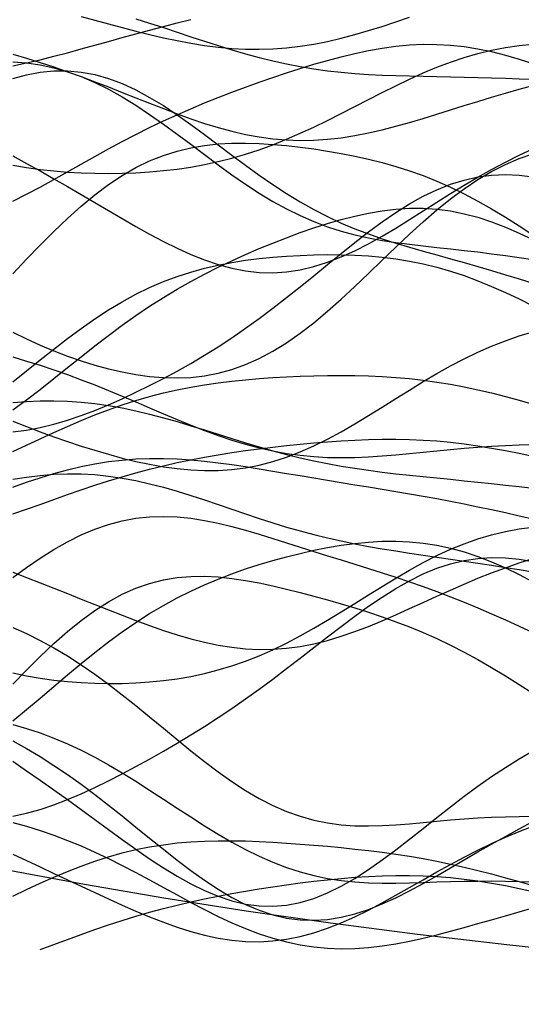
# Model space of a CAD drawing. Extents: x -15.9 to 15.9, y -4.2 to 4.2.
# Tile 4 of 14: x -10.1 to -7.3, y -4.2 to 1.2. Entities that reach past the tile are written whole.
import ezdxf

# ---------------------------------------------------------------- set-up
doc = ezdxf.new("R2010")
doc.units = 0

msp = doc.modelspace()

# ---------------------------------------------------------------- linework, layer by layer
at = {"layer": 'CNC'}
for points in [[(-10.12208, 0.93513), (-10.04737, 0.95089), (-9.97267, 0.96826), (-9.89797, 0.98691), (-9.82327, 1.00651), (-9.74857, 1.02676), (-9.67387, 1.04739), (-9.59916, 1.06816), (-9.52446, 1.08888), (-9.44976, 1.10942), (-9.37506, 1.12967), (-9.30036, 1.14958), (-9.22566, 1.16914), (-9.15095, 1.18837)], [(-9.74857, 1.20497), (-9.67387, 1.18433), (-9.59916, 1.16391), (-9.52446, 1.14389), (-9.44976, 1.12448), (-9.37506, 1.10594), (-9.30036, 1.08857), (-9.22566, 1.07266), (-9.15095, 1.05854), (-9.07625, 1.04654), (-9.00155, 1.03695), (-8.92685, 1.03005), (-8.85215, 1.02608), (-8.77745, 1.0252), (-8.70274, 1.02753), (-8.62804, 1.0331), (-8.55334, 1.04188), (-8.47864, 1.05375), (-8.40394, 1.06852), (-8.32924, 1.08593), (-8.25453, 1.10566), (-8.17983, 1.12733), (-8.10513, 1.15053), (-8.03043, 1.17485), (-7.95573, 1.19985)], [(-9.44976, 1.19109), (-9.37506, 1.16786), (-9.30036, 1.14372), (-9.22566, 1.119), (-9.15095, 1.09411), (-9.07625, 1.06942), (-9.00155, 1.04533), (-8.92685, 1.02218), (-8.85215, 1.00033), (-8.77745, 0.98005), (-8.70274, 0.96158), (-8.62804, 0.94507), (-8.55334, 0.93062), (-8.47864, 0.91827), (-8.40394, 0.90796), (-8.32924, 0.89958), (-8.25453, 0.89296), (-8.17983, 0.88789), (-8.10513, 0.88412), (-8.03043, 0.88137), (-7.95573, 0.87936), (-7.88103, 0.87782), (-7.80632, 0.87649), (-7.73162, 0.87517), (-7.65692, 0.87367), (-7.58222, 0.87189), (-7.50752, 0.86974), (-7.43282, 0.86724), (-7.35811, 0.86444), (-7.28341, 0.86145)], [(-10.12208, 0.39193), (-10.04737, 0.37931), (-9.97267, 0.36903), (-9.89797, 0.36093), (-9.82327, 0.35483), (-9.74857, 0.35062), (-9.67387, 0.34818), (-9.59916, 0.34746), (-9.52446, 0.34846), (-9.44976, 0.35122), (-9.37506, 0.35582), (-9.30036, 0.36239), (-9.22566, 0.37109), (-9.15095, 0.38209), (-9.07625, 0.39556), (-9.00155, 0.41165), (-8.92685, 0.43049), (-8.85215, 0.45215), (-8.77745, 0.47665), (-8.70274, 0.50394), (-8.62804, 0.53386), (-8.55334, 0.56621), (-8.47864, 0.60068), (-8.40394, 0.63688), (-8.32924, 0.67437), (-8.25453, 0.71263), (-8.17983, 0.7511), (-8.10513, 0.78922), (-8.03043, 0.8264), (-7.95573, 0.86208), (-7.88103, 0.89573), (-7.80632, 0.92689), (-7.73162, 0.95515), (-7.65692, 0.98022), (-7.58222, 1.00188), (-7.50752, 1.02002), (-7.43282, 1.03464), (-7.35811, 1.04584), (-7.28341, 1.0538)], [(-10.12208, 0.19645), (-10.04737, 0.23352), (-9.97267, 0.27285), (-9.89797, 0.31375), (-9.82327, 0.35558), (-9.74857, 0.39774), (-9.67387, 0.4397), (-9.59916, 0.481), (-9.52446, 0.52127), (-9.44976, 0.56024), (-9.37506, 0.59773), (-9.30036, 0.63366), (-9.22566, 0.66799), (-9.15095, 0.70079), (-9.07625, 0.73215), (-9.00155, 0.76219), (-8.92685, 0.79105), (-8.85215, 0.81883), (-8.77745, 0.84565), (-8.70274, 0.87154), (-8.62804, 0.8965), (-8.55334, 0.92045), (-8.47864, 0.94327), (-8.40394, 0.96476), (-8.32924, 0.98466), (-8.25453, 1.00265), (-8.17983, 1.01842), (-8.10513, 1.03161), (-8.03043, 1.04187), (-7.95573, 1.04889), (-7.88103, 1.05238), (-7.80632, 1.05214), (-7.73162, 1.04804), (-7.65692, 1.04002), (-7.58222, 1.02817), (-7.50752, 1.01263), (-7.43282, 0.99369), (-7.35811, 0.97169), (-7.28341, 0.94708)], [(-10.12208, 0.99886), (-10.04737, 0.97664), (-9.97267, 0.95326), (-9.89797, 0.92868), (-9.82327, 0.90291), (-9.74857, 0.87599), (-9.67387, 0.84805), (-9.59916, 0.81924), (-9.52446, 0.78982), (-9.44976, 0.76008), (-9.37506, 0.73039), (-9.30036, 0.70114), (-9.22566, 0.67278), (-9.15095, 0.64576), (-9.07625, 0.62056), (-9.00155, 0.59763), (-8.92685, 0.57738), (-8.85215, 0.56021), (-8.77745, 0.54641), (-8.70274, 0.53623), (-8.62804, 0.52984), (-8.55334, 0.5273), (-8.47864, 0.52859), (-8.40394, 0.5336), (-8.32924, 0.54212), (-8.25453, 0.55389), (-8.17983, 0.56856), (-8.10513, 0.58574), (-8.03043, 0.60501), (-7.95573, 0.62593), (-7.88103, 0.64806), (-7.80632, 0.67098), (-7.73162, 0.69429), (-7.65692, 0.71765), (-7.58222, 0.74078), (-7.50752, 0.76344), (-7.43282, 0.78548), (-7.35811, 0.80679), (-7.28341, 0.82736)], [(-10.12208, 0.95635), (-10.04737, 0.95062), (-9.97267, 0.93996), (-9.89797, 0.92411), (-9.82327, 0.90289), (-9.74857, 0.87626), (-9.67387, 0.84429), (-9.59916, 0.80719), (-9.52446, 0.76533), (-9.44976, 0.7192), (-9.37506, 0.66944), (-9.30036, 0.61678), (-9.22566, 0.56204), (-9.15095, 0.50613), (-9.07625, 0.44994), (-9.00155, 0.39438), (-8.92685, 0.34034), (-8.85215, 0.2886), (-8.77745, 0.23988), (-8.70274, 0.19473), (-8.62804, 0.1536), (-8.55334, 0.11677), (-8.47864, 0.08433), (-8.40394, 0.05626), (-8.32924, 0.03234), (-8.25453, 0.01226), (-8.17983, -0.00443), (-8.10513, -0.01825), (-8.03043, -0.02978), (-7.95573, -0.03961), (-7.88103, -0.04834), (-7.80632, -0.0565), (-7.73162, -0.06457), (-7.65692, -0.07291), (-7.58222, -0.08179), (-7.50752, -0.09135), (-7.43282, -0.10158), (-7.35811, -0.11237), (-7.28341, -0.12346)], [(-10.12208, 0.86644), (-10.04737, 0.88627), (-9.97267, 0.90006), (-9.89797, 0.90731), (-9.82327, 0.90764), (-9.74857, 0.90082), (-9.67387, 0.88676), (-9.59916, 0.86557), (-9.52446, 0.83751), (-9.44976, 0.80304), (-9.37506, 0.76275), (-9.30036, 0.7174), (-9.22566, 0.66785), (-9.15095, 0.61508), (-9.07625, 0.56008), (-9.00155, 0.50388), (-8.92685, 0.44747), (-8.85215, 0.39181), (-8.77745, 0.33773), (-8.70274, 0.28597), (-8.62804, 0.2371), (-8.55334, 0.19154), (-8.47864, 0.14955), (-8.40394, 0.11119), (-8.32924, 0.07641), (-8.25453, 0.04496), (-8.17983, 0.01651), (-8.10513, -0.00939), (-8.03043, -0.03325), (-7.95573, -0.05559), (-7.88103, -0.07694), (-7.80632, -0.09781), (-7.73162, -0.1186), (-7.65692, -0.13966), (-7.58222, -0.16121), (-7.50752, -0.18333), (-7.43282, -0.206), (-7.35811, -0.22905), (-7.28341, -0.2522)], [(-10.12208, -0.20039), (-10.04737, -0.12175), (-9.97267, -0.04441), (-9.89797, 0.03048), (-9.82327, 0.10186), (-9.74857, 0.16879), (-9.67387, 0.23049), (-9.59916, 0.28634), (-9.52446, 0.33591), (-9.44976, 0.37896), (-9.37506, 0.41544), (-9.30036, 0.44547), (-9.22566, 0.46934), (-9.15095, 0.48744), (-9.07625, 0.50028), (-9.00155, 0.50844), (-8.92685, 0.51251), (-8.85215, 0.51311), (-8.77745, 0.51078), (-8.70274, 0.50602), (-8.62804, 0.49925), (-8.55334, 0.49075), (-8.47864, 0.48072), (-8.40394, 0.46924), (-8.32924, 0.45625), (-8.25453, 0.44162), (-8.17983, 0.42514), (-8.10513, 0.40654), (-8.03043, 0.38551), (-7.95573, 0.36177), (-7.88103, 0.33506), (-7.80632, 0.30517), (-7.73162, 0.27199), (-7.65692, 0.23551), (-7.58222, 0.19585), (-7.50752, 0.15324), (-7.43282, 0.10805), (-7.35811, 0.06076), (-7.28341, 0.01195)], [(-10.12208, 0.44333), (-10.04737, 0.40225), (-9.97267, 0.36056), (-9.89797, 0.31821), (-9.82327, 0.27523), (-9.74857, 0.23172), (-9.67387, 0.18784), (-9.59916, 0.14388), (-9.52446, 0.1002), (-9.44976, 0.05727), (-9.37506, 0.01564), (-9.30036, -0.02408), (-9.22566, -0.06123), (-9.15095, -0.09512), (-9.07625, -0.12505), (-9.00155, -0.15038), (-8.92685, -0.1705), (-8.85215, -0.18491), (-8.77745, -0.19318), (-8.70274, -0.19506), (-8.62804, -0.19041), (-8.55334, -0.17924), (-8.47864, -0.16174), (-8.40394, -0.13824), (-8.32924, -0.10919), (-8.25453, -0.0752), (-8.17983, -0.03696), (-8.10513, 0.00476), (-8.03043, 0.04914), (-7.95573, 0.09533), (-7.88103, 0.14253), (-7.80632, 0.18993), (-7.73162, 0.23684), (-7.65692, 0.28264), (-7.58222, 0.3268), (-7.50752, 0.36896), (-7.43282, 0.40883), (-7.35811, 0.44629), (-7.28341, 0.48131)], [(-10.12208, -0.51895), (-10.04737, -0.55663), (-9.97267, -0.59107), (-9.89797, -0.62248), (-9.82327, -0.651), (-9.74857, -0.67672), (-9.67387, -0.69969), (-9.59916, -0.71982), (-9.52446, -0.73698), (-9.44976, -0.75089), (-9.37506, -0.76124), (-9.30036, -0.76761), (-9.22566, -0.76956), (-9.15095, -0.7666), (-9.07625, -0.75827), (-9.00155, -0.74413), (-8.92685, -0.72384), (-8.85215, -0.69712), (-8.77745, -0.66386), (-8.70274, -0.62406), (-8.62804, -0.5779), (-8.55334, -0.52575), (-8.47864, -0.46812), (-8.40394, -0.4057), (-8.32924, -0.33933), (-8.25453, -0.26996), (-8.17983, -0.19865), (-8.10513, -0.12651), (-8.03043, -0.05467), (-7.95573, 0.01575), (-7.88103, 0.08371), (-7.80632, 0.14823), (-7.73162, 0.20848), (-7.65692, 0.26379), (-7.58222, 0.31364), (-7.50752, 0.35772), (-7.43282, 0.3959), (-7.35811, 0.42823), (-7.28341, 0.45495)], [(-10.12208, -1.06371), (-10.04737, -1.05485), (-9.97267, -1.04096), (-9.89797, -1.02264), (-9.82327, -1.00047), (-9.74857, -0.97499), (-9.67387, -0.94667), (-9.59916, -0.9159), (-9.52446, -0.88299), (-9.44976, -0.84813), (-9.37506, -0.81143), (-9.30036, -0.7729), (-9.22566, -0.7325), (-9.15095, -0.69012), (-9.07625, -0.64564), (-9.00155, -0.59893), (-8.92685, -0.5499), (-8.85215, -0.49851), (-8.77745, -0.4448), (-8.70274, -0.38892), (-8.62804, -0.33111), (-8.55334, -0.27175), (-8.47864, -0.21134), (-8.40394, -0.15047), (-8.32924, -0.08987), (-8.25453, -0.03031), (-8.17983, 0.02736), (-8.10513, 0.08229), (-8.03043, 0.13362), (-7.95573, 0.18054), (-7.88103, 0.22231), (-7.80632, 0.25833), (-7.73162, 0.2881), (-7.65692, 0.3113), (-7.58222, 0.32776), (-7.50752, 0.33752), (-7.43282, 0.34078), (-7.35811, 0.3379), (-7.28341, 0.32942)], [(-10.12208, -0.94471), (-10.04737, -0.8898), (-9.97267, -0.83231), (-9.89797, -0.77319), (-9.82327, -0.71333), (-9.74857, -0.65358), (-9.67387, -0.59468), (-9.59916, -0.53726), (-9.52446, -0.48182), (-9.44976, -0.42873), (-9.37506, -0.37823), (-9.30036, -0.33044), (-9.22566, -0.28536), (-9.15095, -0.24289), (-9.07625, -0.20288), (-9.00155, -0.16513), (-8.92685, -0.12943), (-8.85215, -0.09557), (-8.77745, -0.06339), (-8.70274, -0.03276), (-8.62804, -0.00366), (-8.55334, 0.02388), (-8.47864, 0.04972), (-8.40394, 0.07363), (-8.32924, 0.09533), (-8.25453, 0.11444), (-8.17983, 0.13056), (-8.10513, 0.14326), (-8.03043, 0.15211), (-7.95573, 0.15671), (-7.88103, 0.15672), (-7.80632, 0.15189), (-7.73162, 0.14206), (-7.65692, 0.12721), (-7.58222, 0.10742), (-7.50752, 0.08294), (-7.43282, 0.05414), (-7.35811, 0.0215), (-7.28341, -0.01435)], [(-10.12208, -0.79127), (-10.04737, -0.73159), (-9.97267, -0.67171), (-9.89797, -0.61253), (-9.82327, -0.55488), (-9.74857, -0.49954), (-9.67387, -0.44716), (-9.59916, -0.39827), (-9.52446, -0.35327), (-9.44976, -0.31242), (-9.37506, -0.27586), (-9.30036, -0.24356), (-9.22566, -0.21541), (-9.15095, -0.1912), (-9.07625, -0.17063), (-9.00155, -0.15336), (-8.92685, -0.13904), (-8.85215, -0.12729), (-8.77745, -0.1178), (-8.70274, -0.11026), (-8.62804, -0.10446), (-8.55334, -0.10025), (-8.47864, -0.09758), (-8.40394, -0.09646), (-8.32924, -0.09699), (-8.25453, -0.09933), (-8.17983, -0.1037), (-8.10513, -0.11036), (-8.03043, -0.11957), (-7.95573, -0.13157), (-7.88103, -0.14658), (-7.80632, -0.16477), (-7.73162, -0.18621), (-7.65692, -0.21089), (-7.58222, -0.23873), (-7.50752, -0.26949), (-7.43282, -0.30288), (-7.35811, -0.33847), (-7.28341, -0.37578)], [(-10.12208, -1.00515), (-10.04737, -1.03525), (-9.97267, -1.0639), (-9.89797, -1.09118), (-9.82327, -1.11714), (-9.74857, -1.14178), (-9.67387, -1.16506), (-9.59916, -1.18685), (-9.52446, -1.20698), (-9.44976, -1.22521), (-9.37506, -1.24123), (-9.30036, -1.25469), (-9.22566, -1.2652), (-9.15095, -1.27238), (-9.07625, -1.27582), (-9.00155, -1.27518), (-8.92685, -1.27012), (-8.85215, -1.26042), (-8.77745, -1.24591), (-8.70274, -1.22656), (-8.62804, -1.20242), (-8.55334, -1.17368), (-8.47864, -1.14066), (-8.40394, -1.10376), (-8.32924, -1.06352), (-8.25453, -1.02056), (-8.17983, -0.97556), (-8.10513, -0.92926), (-8.03043, -0.88241), (-7.95573, -0.83578), (-7.88103, -0.79007), (-7.80632, -0.74595), (-7.73162, -0.70402), (-7.65692, -0.66475), (-7.58222, -0.62853), (-7.50752, -0.59563), (-7.43282, -0.56617), (-7.35811, -0.54018), (-7.28341, -0.51756)], [(-10.12208, -0.65527), (-10.04737, -0.67735), (-9.97267, -0.70075), (-9.89797, -0.72554), (-9.82327, -0.75174), (-9.74857, -0.77933), (-9.67387, -0.80825), (-9.59916, -0.83833), (-9.52446, -0.86938), (-9.44976, -0.90112), (-9.37506, -0.9332), (-9.30036, -0.96525), (-9.22566, -0.99682), (-9.15095, -1.02748), (-9.07625, -1.05676), (-9.00155, -1.08423), (-8.92685, -1.10947), (-8.85215, -1.13213), (-8.77745, -1.1519), (-8.70274, -1.16859), (-8.62804, -1.18206), (-8.55334, -1.19228), (-8.47864, -1.19933), (-8.40394, -1.20335), (-8.32924, -1.2046), (-8.25453, -1.20339), (-8.17983, -1.2001), (-8.10513, -1.19514), (-8.03043, -1.18896), (-7.95573, -1.18199), (-7.88103, -1.17464), (-7.80632, -1.1673), (-7.73162, -1.16028), (-7.65692, -1.15383), (-7.58222, -1.14811), (-7.50752, -1.1432), (-7.43282, -1.13907), (-7.35811, -1.13563), (-7.28341, -1.13269)], [(-10.12208, -1.17171), (-10.04737, -1.13726), (-9.97267, -1.1026), (-9.89797, -1.06826), (-9.82327, -1.03473), (-9.74857, -1.00246), (-9.67387, -0.97182), (-9.59916, -0.94313), (-9.52446, -0.91663), (-9.44976, -0.89246), (-9.37506, -0.87072), (-9.30036, -0.85139), (-9.22566, -0.83443), (-9.15095, -0.8197), (-9.07625, -0.80704), (-9.00155, -0.79627), (-8.92685, -0.78718), (-8.85215, -0.77958), (-8.77745, -0.77326), (-8.70274, -0.76808), (-8.62804, -0.76391), (-8.55334, -0.76068), (-8.47864, -0.75835), (-8.40394, -0.75694), (-8.32924, -0.75652), (-8.25453, -0.75719), (-8.17983, -0.75907), (-8.10513, -0.76232), (-8.03043, -0.76709), (-7.95573, -0.77354), (-7.88103, -0.78178), (-7.80632, -0.79191), (-7.73162, -0.80399), (-7.65692, -0.818), (-7.58222, -0.83389), (-7.50752, -0.85153), (-7.43282, -0.87074), (-7.35811, -0.89128), (-7.28341, -0.91285)], [(-10.12208, -0.90365), (-10.04737, -0.898), (-9.97267, -0.8948), (-9.89797, -0.89421), (-9.82327, -0.89637), (-9.74857, -0.90136), (-9.67387, -0.90919), (-9.59916, -0.91982), (-9.52446, -0.93311), (-9.44976, -0.94887), (-9.37506, -0.96685), (-9.30036, -0.98672), (-9.22566, -1.00814), (-9.15095, -1.0307), (-9.07625, -1.05399), (-9.00155, -1.07759), (-8.92685, -1.10111), (-8.85215, -1.12416), (-8.77745, -1.14639), (-8.70274, -1.16753), (-8.62804, -1.18733), (-8.55334, -1.20565), (-8.47864, -1.22239), (-8.40394, -1.23753), (-8.32924, -1.25111), (-8.25453, -1.26323), (-8.17983, -1.27404), (-8.10513, -1.28375), (-8.03043, -1.29256), (-7.95573, -1.30071), (-7.88103, -1.30841), (-7.80632, -1.31589), (-7.73162, -1.32333), (-7.65692, -1.33086), (-7.58222, -1.33858), (-7.50752, -1.34654), (-7.43282, -1.35474), (-7.35811, -1.3631), (-7.28341, -1.37152)], [(-10.12208, -1.51189), (-10.04737, -1.48634), (-9.97267, -1.46009), (-9.89797, -1.43356), (-9.82327, -1.40714), (-9.74857, -1.38118), (-9.67387, -1.356), (-9.59916, -1.33186), (-9.52446, -1.30897), (-9.44976, -1.28748), (-9.37506, -1.26747), (-9.30036, -1.24898), (-9.22566, -1.23198), (-9.15095, -1.21642), (-9.07625, -1.20221), (-9.00155, -1.18924), (-8.92685, -1.17738), (-8.85215, -1.16653), (-8.77745, -1.15656), (-8.70274, -1.14742), (-8.62804, -1.13903), (-8.55334, -1.13139), (-8.47864, -1.12451), (-8.40394, -1.11845), (-8.32924, -1.1133), (-8.25453, -1.10918), (-8.17983, -1.10622), (-8.10513, -1.10459), (-8.03043, -1.10442), (-7.95573, -1.10586), (-7.88103, -1.10903), (-7.80632, -1.11402), (-7.73162, -1.12088), (-7.65692, -1.12961), (-7.58222, -1.14016), (-7.50752, -1.15243), (-7.43282, -1.16627), (-7.35811, -1.18147), (-7.28341, -1.19779)], [(-10.12208, -1.36558), (-10.04737, -1.3392), (-9.97267, -1.31444), (-9.89797, -1.29171), (-9.82327, -1.27134), (-9.74857, -1.25361), (-9.67387, -1.23874), (-9.59916, -1.22687), (-9.52446, -1.21807), (-9.44976, -1.21233), (-9.37506, -1.20956), (-9.30036, -1.2096), (-9.22566, -1.21224), (-9.15095, -1.2172), (-9.07625, -1.22419), (-9.00155, -1.23288), (-8.92685, -1.24294), (-8.85215, -1.25405), (-8.77745, -1.2659), (-8.70274, -1.27822), (-8.62804, -1.29078), (-8.55334, -1.3034), (-8.47864, -1.31597), (-8.40394, -1.3284), (-8.32924, -1.34068), (-8.25453, -1.35283), (-8.17983, -1.36493), (-8.10513, -1.37708), (-8.03043, -1.38939), (-7.95573, -1.40199), (-7.88103, -1.415), (-7.80632, -1.42853), (-7.73162, -1.44264), (-7.65692, -1.45739), (-7.58222, -1.47278), (-7.50752, -1.48875), (-7.43282, -1.50522), (-7.35811, -1.52204), (-7.28341, -1.53906)], [(-10.12208, -1.32314), (-10.04737, -1.31116), (-9.97267, -1.302), (-9.89797, -1.29593), (-9.82327, -1.29314), (-9.74857, -1.29377), (-9.67387, -1.29787), (-9.59916, -1.30542), (-9.52446, -1.31631), (-9.44976, -1.33035), (-9.37506, -1.34726), (-9.30036, -1.36671), (-9.22566, -1.38829), (-9.15095, -1.41158), (-9.07625, -1.4361), (-9.00155, -1.46137), (-8.92685, -1.48692), (-8.85215, -1.51232), (-8.77745, -1.53717), (-8.70274, -1.56111), (-8.62804, -1.58388), (-8.55334, -1.60526), (-8.47864, -1.62514), (-8.40394, -1.64345), (-8.32924, -1.66022), (-8.25453, -1.67556), (-8.17983, -1.6896), (-8.10513, -1.70254), (-8.03043, -1.7146), (-7.95573, -1.72602), (-7.88103, -1.73703), (-7.80632, -1.74786), (-7.73162, -1.75869), (-7.65692, -1.76966), (-7.58222, -1.78087), (-7.50752, -1.79236), (-7.43282, -1.8041), (-7.35811, -1.81601), (-7.28341, -1.82796)], [(-10.12208, -1.85895), (-10.04737, -1.80496), (-9.97267, -1.75404), (-9.89797, -1.70699), (-9.82327, -1.66449), (-9.74857, -1.62713), (-9.67387, -1.59536), (-9.59916, -1.56949), (-9.52446, -1.54968), (-9.44976, -1.53591), (-9.37506, -1.52804), (-9.30036, -1.52577), (-9.22566, -1.5287), (-9.15095, -1.5363), (-9.07625, -1.548), (-9.00155, -1.56317), (-8.92685, -1.58115), (-8.85215, -1.60133), (-8.77745, -1.62309), (-8.70274, -1.64592), (-8.62804, -1.66938), (-8.55334, -1.6931), (-8.47864, -1.71685), (-8.40394, -1.74048), (-8.32924, -1.76397), (-8.25453, -1.78737), (-8.17983, -1.81082), (-8.10513, -1.83451), (-8.03043, -1.85867), (-7.95573, -1.88354), (-7.88103, -1.90937), (-7.80632, -1.93635), (-7.73162, -1.96462), (-7.65692, -1.99426), (-7.58222, -2.02527), (-7.50752, -2.05753), (-7.43282, -2.09086), (-7.35811, -2.12497), (-7.28341, -2.15951)], [(-10.12208, -2.38093), (-10.04737, -2.39671), (-9.97267, -2.40966), (-9.89797, -2.41999), (-9.82327, -2.42791), (-9.74857, -2.43356), (-9.67387, -2.43706), (-9.59916, -2.43848), (-9.52446, -2.43782), (-9.44976, -2.43502), (-9.37506, -2.42996), (-9.30036, -2.4225), (-9.22566, -2.41244), (-9.15095, -2.39956), (-9.07625, -2.38366), (-9.00155, -2.36454), (-8.92685, -2.34205), (-8.85215, -2.3161), (-8.77745, -2.28666), (-8.70274, -2.25381), (-8.62804, -2.21771), (-8.55334, -2.17862), (-8.47864, -2.13691), (-8.40394, -2.09305), (-8.32924, -2.04759), (-8.25453, -2.00115), (-8.17983, -1.9544), (-8.10513, -1.90805), (-8.03043, -1.8628), (-7.95573, -1.81933), (-7.88103, -1.77828), (-7.80632, -1.74023), (-7.73162, -1.70567), (-7.65692, -1.67495), (-7.58222, -1.64836), (-7.50752, -1.62601), (-7.43282, -1.60793), (-7.35811, -1.59398), (-7.28341, -1.58396)], [(-10.12208, -2.64171), (-10.04737, -2.5807), (-9.97267, -2.51798), (-9.89797, -2.45455), (-9.82327, -2.39133), (-9.74857, -2.32919), (-9.67387, -2.26889), (-9.59916, -2.21104), (-9.52446, -2.15616), (-9.44976, -2.10458), (-9.37506, -2.05653), (-9.30036, -2.01207), (-9.22566, -1.97117), (-9.15095, -1.9337), (-9.07625, -1.89943), (-9.00155, -1.8681), (-8.92685, -1.83942), (-8.85215, -1.81313), (-8.77745, -1.78896), (-8.70274, -1.76674), (-8.62804, -1.74633), (-8.55334, -1.7277), (-8.47864, -1.71089), (-8.40394, -1.69605), (-8.32924, -1.6834), (-8.25453, -1.67321), (-8.17983, -1.66583), (-8.10513, -1.66161), (-8.03043, -1.66092), (-7.95573, -1.66411), (-7.88103, -1.67146), (-7.80632, -1.68318), (-7.73162, -1.6994), (-7.65692, -1.72012), (-7.58222, -1.74523), (-7.50752, -1.77448), (-7.43282, -1.8075), (-7.35811, -1.8438), (-7.28341, -1.88279)], [(-10.12208, -3.16278), (-10.04737, -3.14709), (-9.97267, -3.12641), (-9.89797, -3.10141), (-9.82327, -3.07273), (-9.74857, -3.04096), (-9.67387, -3.00662), (-9.59916, -2.97018), (-9.52446, -2.93196), (-9.44976, -2.89223), (-9.37506, -2.85111), (-9.30036, -2.80868), (-9.22566, -2.7649), (-9.15095, -2.71971), (-9.07625, -2.67299), (-9.00155, -2.62463), (-8.92685, -2.57455), (-8.85215, -2.52272), (-8.77745, -2.46916), (-8.70274, -2.41401), (-8.62804, -2.35749), (-8.55334, -2.29997), (-8.47864, -2.2419), (-8.40394, -2.18385), (-8.32924, -2.1265), (-8.25453, -2.07059), (-8.17983, -2.01691), (-8.10513, -1.96628), (-8.03043, -1.9195), (-7.95573, -1.87733), (-7.88103, -1.84044), (-7.80632, -1.80942), (-7.73162, -1.7847), (-7.65692, -1.76655), (-7.58222, -1.75509), (-7.50752, -1.75027), (-7.43282, -1.75183), (-7.35811, -1.75937), (-7.28341, -1.77234)], [(-10.12208, -1.83037), (-10.04737, -1.85924), (-9.97267, -1.88833), (-9.89797, -1.91768), (-9.82327, -1.94727), (-9.74857, -1.97705), (-9.67387, -2.00688), (-9.59916, -2.03659), (-9.52446, -2.06593), (-9.44976, -2.09458), (-9.37506, -2.12217), (-9.30036, -2.14828), (-9.22566, -2.17246), (-9.15095, -2.19425), (-9.07625, -2.21319), (-9.00155, -2.22882), (-8.92685, -2.24075), (-8.85215, -2.24863), (-8.77745, -2.25221), (-8.70274, -2.25131), (-8.62804, -2.24585), (-8.55334, -2.23587), (-8.47864, -2.22151), (-8.40394, -2.20302), (-8.32924, -2.18075), (-8.25453, -2.15512), (-8.17983, -2.12664), (-8.10513, -2.09587), (-8.03043, -2.06338), (-7.95573, -2.02978), (-7.88103, -1.99565), (-7.80632, -1.96154), (-7.73162, -1.92795), (-7.65692, -1.89533), (-7.58222, -1.86402), (-7.50752, -1.83431), (-7.43282, -1.80636), (-7.35811, -1.78026), (-7.28341, -1.75603)], [(-10.12208, -2.44183), (-10.04737, -2.36506), (-9.97267, -2.2908), (-9.89797, -2.22016), (-9.82327, -2.15415), (-9.74857, -2.09365), (-9.67387, -2.03935), (-9.59916, -1.99181), (-9.52446, -1.95136), (-9.44976, -1.91813), (-9.37506, -1.89209), (-9.30036, -1.873), (-9.22566, -1.86048), (-9.15095, -1.85402), (-9.07625, -1.85299), (-9.00155, -1.85671), (-8.92685, -1.86449), (-8.85215, -1.87561), (-8.77745, -1.88943), (-8.70274, -1.90535), (-8.62804, -1.92289), (-8.55334, -1.94167), (-8.47864, -1.96143), (-8.40394, -1.98204), (-8.32924, -2.0035), (-8.25453, -2.0259), (-8.17983, -2.04942), (-8.10513, -2.07432), (-8.03043, -2.10089), (-7.95573, -2.1294), (-7.88103, -2.16014), (-7.80632, -2.19331), (-7.73162, -2.22906), (-7.65692, -2.26741), (-7.58222, -2.3083), (-7.50752, -2.35152), (-7.43282, -2.39676), (-7.35811, -2.44358), (-7.28341, -2.49144)], [(-10.12208, -2.13247), (-10.04737, -2.16593), (-9.97267, -2.20291), (-9.89797, -2.24353), (-9.82327, -2.28787), (-9.74857, -2.33587), (-9.67387, -2.38739), (-9.59916, -2.44213), (-9.52446, -2.49966), (-9.44976, -2.55944), (-9.37506, -2.62077), (-9.30036, -2.6829), (-9.22566, -2.74496), (-9.15095, -2.80606), (-9.07625, -2.86528), (-9.00155, -2.92173), (-8.92685, -2.97459), (-8.85215, -3.02311), (-8.77745, -3.06667), (-8.70274, -3.10481), (-8.62804, -3.13721), (-8.55334, -3.16377), (-8.47864, -3.18452), (-8.40394, -3.19971), (-8.32924, -3.20972), (-8.25453, -3.2151), (-8.17983, -3.2165), (-8.10513, -3.21464), (-8.03043, -3.2103), (-7.95573, -3.20428), (-7.88103, -3.19731), (-7.80632, -3.19009), (-7.73162, -3.1832), (-7.65692, -3.1771), (-7.58222, -3.1721), (-7.50752, -3.16835), (-7.43282, -3.16586), (-7.35811, -3.16444), (-7.28341, -3.16379)], [(-10.12208, -2.66209), (-10.04737, -2.68372), (-9.97267, -2.70857), (-9.89797, -2.73674), (-9.82327, -2.76831), (-9.74857, -2.80326), (-9.67387, -2.84145), (-9.59916, -2.88266), (-9.52446, -2.92655), (-9.44976, -2.97268), (-9.37506, -3.02051), (-9.30036, -3.0694), (-9.22566, -3.11868), (-9.15095, -3.1676), (-9.07625, -3.21545), (-9.00155, -3.26148), (-8.92685, -3.30502), (-8.85215, -3.34545), (-8.77745, -3.38227), (-8.70274, -3.41506), (-8.62804, -3.44355), (-8.55334, -3.46762), (-8.47864, -3.48727), (-8.40394, -3.50264), (-8.32924, -3.51402), (-8.25453, -3.52178), (-8.17983, -3.52642), (-8.10513, -3.52848), (-8.03043, -3.52855), (-7.95573, -3.52721), (-7.88103, -3.52504), (-7.80632, -3.52256), (-7.73162, -3.52023), (-7.65692, -3.5184), (-7.58222, -3.51732), (-7.50752, -3.51711), (-7.43282, -3.51776), (-7.35811, -3.51917), (-7.28341, -3.52108)], [(-10.12208, -2.75119), (-10.04737, -2.79328), (-9.97267, -2.83806), (-9.89797, -2.88564), (-9.82327, -2.93603), (-9.74857, -2.98913), (-9.67387, -3.04473), (-9.59916, -3.10248), (-9.52446, -3.16191), (-9.44976, -3.22241), (-9.37506, -3.28327), (-9.30036, -3.34365), (-9.22566, -3.40268), (-9.15095, -3.45941), (-9.07625, -3.5129), (-9.00155, -3.56222), (-8.92685, -3.60649), (-8.85215, -3.64493), (-8.77745, -3.67688), (-8.70274, -3.70181), (-8.62804, -3.71936), (-8.55334, -3.72936), (-8.47864, -3.7318), (-8.40394, -3.72687), (-8.32924, -3.7149), (-8.25453, -3.6964), (-8.17983, -3.67201), (-8.10513, -3.64245), (-8.03043, -3.60852), (-7.95573, -3.57107), (-7.88103, -3.53093), (-7.80632, -3.48892), (-7.73162, -3.44579), (-7.65692, -3.4022), (-7.58222, -3.3587), (-7.50752, -3.31574), (-7.43282, -3.27364), (-7.35811, -3.23257), (-7.28341, -3.19262)], [(-10.12208, -2.86334), (-10.04737, -2.91463), (-9.97267, -2.96664), (-9.89797, -3.01942), (-9.82327, -3.07295), (-9.74857, -3.12712), (-9.67387, -3.18169), (-9.59916, -3.23634), (-9.52446, -3.2906), (-9.44976, -3.34389), (-9.37506, -3.39553), (-9.30036, -3.44477), (-9.22566, -3.49076), (-9.15095, -3.53266), (-9.07625, -3.56962), (-9.00155, -3.60081), (-8.92685, -3.62549), (-8.85215, -3.64303), (-8.77745, -3.65293), (-8.70274, -3.65484), (-8.62804, -3.6486), (-8.55334, -3.63424), (-8.47864, -3.61199), (-8.40394, -3.58226), (-8.32924, -3.54564), (-8.25453, -3.50287), (-8.17983, -3.45482), (-8.10513, -3.40245), (-8.03043, -3.34681), (-7.95573, -3.28892), (-7.88103, -3.22982), (-7.80632, -3.17049), (-7.73162, -3.11181), (-7.65692, -3.05456), (-7.58222, -2.99937), (-7.50752, -2.94673), (-7.43282, -2.89697), (-7.35811, -2.85025), (-7.28341, -2.80661)], [(-10.12208, -3.19724), (-10.04737, -3.21799), (-9.97267, -3.24115), (-9.89797, -3.26684), (-9.82327, -3.2951), (-9.74857, -3.32592), (-9.67387, -3.35919), (-9.59916, -3.39472), (-9.52446, -3.43222), (-9.44976, -3.47132), (-9.37506, -3.51157), (-9.30036, -3.55245), (-9.22566, -3.59336), (-9.15095, -3.6337), (-9.07625, -3.67284), (-9.00155, -3.71013), (-8.92685, -3.74499), (-8.85215, -3.77685), (-8.77745, -3.80524), (-8.70274, -3.82974), (-8.62804, -3.85005), (-8.55334, -3.86597), (-8.47864, -3.87742), (-8.40394, -3.8844), (-8.32924, -3.88705), (-8.25453, -3.88559), (-8.17983, -3.88031), (-8.10513, -3.87158), (-8.03043, -3.85983), (-7.95573, -3.84549), (-7.88103, -3.82902), (-7.80632, -3.81085), (-7.73162, -3.79139), (-7.65692, -3.77101), (-7.58222, -3.75), (-7.50752, -3.72861), (-7.43282, -3.70701), (-7.35811, -3.6853), (-7.28341, -3.66351)], [(-10.12208, -3.37078), (-10.04737, -3.40573), (-9.97267, -3.44069), (-9.89797, -3.4757), (-9.82327, -3.51074), (-9.74857, -3.54574), (-9.67387, -3.58058), (-9.59916, -3.61503), (-9.52446, -3.64881), (-9.44976, -3.68155), (-9.37506, -3.71281), (-9.30036, -3.74212), (-9.22566, -3.76893), (-9.15095, -3.79272), (-9.07625, -3.81293), (-9.00155, -3.82906), (-8.92685, -3.84064), (-8.85215, -3.84728), (-8.77745, -3.8487), (-8.70274, -3.8447), (-8.62804, -3.83521), (-8.55334, -3.82032), (-8.47864, -3.8002), (-8.40394, -3.77519), (-8.32924, -3.74572), (-8.25453, -3.71235), (-8.17983, -3.67569), (-8.10513, -3.63643), (-8.03043, -3.59531), (-7.95573, -3.55305), (-7.88103, -3.51038), (-7.80632, -3.46797), (-7.73162, -3.42643), (-7.65692, -3.38629), (-7.58222, -3.34799), (-7.50752, -3.31184), (-7.43282, -3.27806), (-7.35811, -3.24674), (-7.28341, -3.21788)], [(-10.12208, -3.59924), (-10.04737, -3.56398), (-9.97267, -3.52949), (-9.89797, -3.49628), (-9.82327, -3.46482), (-9.74857, -3.43552), (-9.67387, -3.40873), (-9.59916, -3.38472), (-9.52446, -3.36366), (-9.44976, -3.34564), (-9.37506, -3.33069), (-9.30036, -3.31873), (-9.22566, -3.30961), (-9.15095, -3.30314), (-9.07625, -3.29907), (-9.00155, -3.29714), (-8.92685, -3.29704), (-8.85215, -3.29851), (-8.77745, -3.30127), (-8.70274, -3.30509), (-8.62804, -3.30976), (-8.55334, -3.31514), (-8.47864, -3.32114), (-8.40394, -3.32772), (-8.32924, -3.33488), (-8.25453, -3.34268), (-8.17983, -3.35121), (-8.10513, -3.36059), (-8.03043, -3.37095), (-7.95573, -3.38242), (-7.88103, -3.39512), (-7.80632, -3.40914), (-7.73162, -3.42454), (-7.65692, -3.44131), (-7.58222, -3.45942), (-7.50752, -3.47876), (-7.43282, -3.49917), (-7.35811, -3.52046), (-7.28341, -3.54235)], [(-10.15305, -3.45597), (-9.73169, -3.53458), (-9.29692, -3.60908), (-8.84882, -3.6794), (-8.38742, -3.7455), (-7.91273, -3.8073), (-7.42467, -3.86475), (-6.92309, -3.9178), (-6.40774, -3.9664), (-5.87822, -4.01051), (-5.33394, -4.05008), (-4.77402, -4.08508), (-4.19718, -4.11549), (-3.60147, -4.14126), (-2.98389, -4.16238), (-2.33943, -4.17883), (-1.65885, -4.19059)], [(-9.97267, -3.89083), (-9.89797, -3.86356), (-9.82327, -3.83619), (-9.74857, -3.80911), (-9.67387, -3.78265), (-9.59916, -3.75708), (-9.52446, -3.73264), (-9.44976, -3.70947), (-9.37506, -3.68769), (-9.30036, -3.66732), (-9.22566, -3.64837), (-9.15095, -3.63078), (-9.07625, -3.61446), (-9.00155, -3.59932), (-8.92685, -3.58525), (-8.85215, -3.57213), (-8.77745, -3.55987), (-8.70274, -3.5484), (-8.62804, -3.53768), (-8.55334, -3.52772), (-8.47864, -3.51855), (-8.40394, -3.51025), (-8.32924, -3.50293), (-8.25453, -3.49673), (-8.17983, -3.49181), (-8.10513, -3.48834), (-8.03043, -3.4865), (-7.95573, -3.48644), (-7.88103, -3.48832), (-7.80632, -3.49221), (-7.73162, -3.49819), (-7.65692, -3.50627), (-7.58222, -3.51638), (-7.50752, -3.52843), (-7.43282, -3.54226), (-7.35811, -3.55763), (-7.28341, -3.5743)]]:
    msp.add_lwpolyline(points, dxfattribs=at)

doc.saveas('drawing.dxf')
